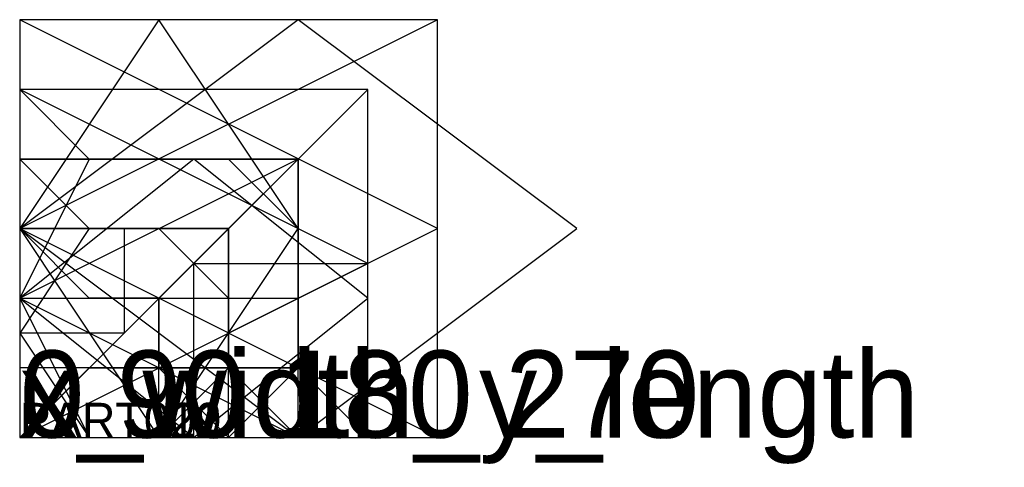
# Model space of a CAD drawing. Extents: x 0 to 28.3, y -0.9 to 12.
import ezdxf

# ---------------------------------------------------------------- set-up
doc = ezdxf.new("R2010")
doc.units = 0
doc.layers.add('1', color=7, linetype='Continuous')
doc.layers.add('19', color=7, linetype='Continuous')

# ---------------------------------------------------------------- blocks, each defined once
blk = doc.blocks.new('PART001')
at = {"layer": '1'}
blk.add_lwpolyline([(4, 0), (8, 6), (4, 12), (0, 6)], close=True, dxfattribs=at)
at = {"layer": '19'}
blk.add_text('PART001', height=1, dxfattribs=at).set_placement((0, 0))
blk = doc.blocks.new('PART002')
at = {"layer": '1'}
blk.add_lwpolyline([(10, 5), (10, 10), (0, 10), (0, 0), (5, 0), (5, 5)], close=True, dxfattribs=at)
at = {"layer": '19'}
blk.add_text('PART002', height=1, dxfattribs=at).set_placement((0, 0))
blk = doc.blocks.new('PART003')
at = {"layer": '1'}
blk.add_lwpolyline([(6, 0), (6, 6), (4, 4), (2, 4), (0, 6), (0, 0), (2, 2), (4, 2)], close=True, dxfattribs=at)
at = {"layer": '19'}
blk.add_text('PART003', height=1, dxfattribs=at).set_placement((0, 0))
blk = doc.blocks.new('PART004')
at = {"layer": '1'}
blk.add_lwpolyline([(8, 0), (8, 8), (6, 6), (2, 6), (0, 8), (0, 0), (2, 2), (6, 2)], close=True, dxfattribs=at)
at = {"layer": '19'}
blk.add_text('PART004', height=1, dxfattribs=at).set_placement((0, 0))
blk = doc.blocks.new('PART005')
at = {"layer": '1'}
blk.add_lwpolyline([(10, 0), (10, 10), (8, 8), (2, 8), (0, 10), (0, 0), (2, 2), (8, 2)], close=True, dxfattribs=at)
at = {"layer": '19'}
blk.add_text('PART005', height=1, dxfattribs=at).set_placement((0, 0))
blk = doc.blocks.new('PART006')
at = {"layer": '1'}
blk.add_lwpolyline([(6, 0), (6, 6), (0, 6), (0, 4), (4, 4), (4, 2), (0, 2), (0, 0)], close=True, dxfattribs=at)
at = {"layer": '19'}
blk.add_text('PART006', height=1, dxfattribs=at).set_placement((0, 0))
blk = doc.blocks.new('PART007')
at = {"layer": '1'}
blk.add_lwpolyline([(8, 0), (8, 8), (0, 8), (0, 6), (6, 6), (6, 2), (0, 2), (0, 0)], close=True, dxfattribs=at)
at = {"layer": '19'}
blk.add_text('PART007', height=1, dxfattribs=at).set_placement((0, 0))
blk = doc.blocks.new('PART008')
at = {"layer": '1'}
blk.add_lwpolyline([(10, 0), (10, 10), (0, 10), (0, 8), (8, 8), (8, 2), (0, 2), (0, 0)], close=True, dxfattribs=at)
at = {"layer": '19'}
blk.add_text('PART008', height=1, dxfattribs=at).set_placement((0, 0))
blk = doc.blocks.new('PART009')
at = {"layer": '1'}
blk.add_lwpolyline([(12, 0), (12, 12), (0, 6)], close=True, dxfattribs=at)
at = {"layer": '19'}
blk.add_text('PART009', height=1, dxfattribs=at).set_placement((0, 0))
blk = doc.blocks.new('PART010')
at = {"layer": '1'}
blk.add_lwpolyline([(8, 0), (8, 8), (0, 4)], close=True, dxfattribs=at)
at = {"layer": '19'}
blk.add_text('PART010', height=1, dxfattribs=at).set_placement((0, 0))
blk = doc.blocks.new('PART011')
at = {"layer": '1'}
blk.add_lwpolyline([(0, 0), (10, 10), (0, 10)], close=True, dxfattribs=at)
at = {"layer": '19'}
blk.add_text('PART011', height=1, dxfattribs=at).set_placement((0, 0))
blk = doc.blocks.new('PART012')
at = {"layer": '1'}
blk.add_lwpolyline([(16, 6), (8, 12), (0, 6), (8, 0)], close=True, dxfattribs=at)
at = {"layer": '19'}
blk.add_text('PART012', height=1, dxfattribs=at).set_placement((0, 0))
blk = doc.blocks.new('PART013')
at = {"layer": '1'}
blk.add_lwpolyline([(12, 6), (0, 12), (0, 0)], close=True, dxfattribs=at)
at = {"layer": '19'}
blk.add_text('PART013', height=1, dxfattribs=at).set_placement((0, 0))
blk = doc.blocks.new('PART014')
at = {"layer": '1'}
blk.add_lwpolyline([(10, 5), (0, 10), (0, 0)], close=True, dxfattribs=at)
at = {"layer": '19'}
blk.add_text('PART014', height=1, dxfattribs=at).set_placement((0, 0))
blk = doc.blocks.new('PART015')
at = {"layer": '1'}
blk.add_lwpolyline([(10, 4), (5, 8), (0, 4), (5, 0)], close=True, dxfattribs=at)
at = {"layer": '19'}
blk.add_text('PART015', height=1, dxfattribs=at).set_placement((0, 0))
blk = doc.blocks.new('PART016')
at = {"layer": '1'}
blk.add_lwpolyline([(6, 2), (6, 4), (4, 6), (2, 6), (0, 3), (2, 0), (4, 0)], close=True, dxfattribs=at)
at = {"layer": '19'}
blk.add_text('PART016', height=1, dxfattribs=at).set_placement((0, 0))
blk = doc.blocks.new('PART017')
at = {"layer": '1'}
blk.add_lwpolyline([(8, 2), (8, 6), (6, 8), (2, 8), (0, 4), (2, 0), (6, 0)], close=True, dxfattribs=at)
at = {"layer": '19'}
blk.add_text('PART017', height=1, dxfattribs=at).set_placement((0, 0))
blk = doc.blocks.new('PART018')
at = {"layer": '1'}
blk.add_lwpolyline([(6, 0), (6, 6), (3, 6), (3, 3), (0, 3), (0, 0)], close=True, dxfattribs=at)
at = {"layer": '19'}
blk.add_text('PART018', height=1, dxfattribs=at).set_placement((0, 0))
blk = doc.blocks.new('PART019')
at = {"layer": '1'}
blk.add_lwpolyline([(8, 4), (8, 8), (0, 8), (0, 0), (4, 0), (4, 4)], close=True, dxfattribs=at)
at = {"layer": '19'}
blk.add_text('PART019', height=1, dxfattribs=at).set_placement((0, 0))
blk = doc.blocks.new('PART020')
at = {"layer": '1'}
blk.add_lwpolyline([(12, 0), (12, 12), (0, 12), (0, 0)], close=True, dxfattribs=at)
at = {"layer": '19'}
blk.add_text('PART020', height=1, dxfattribs=at).set_placement((0, 0))
blk = doc.blocks.new('PART021')
at = {"layer": '1'}
blk.add_lwpolyline([(8, 0), (8, 8), (0, 8), (0, 0)], close=True, dxfattribs=at)
at = {"layer": '19'}
blk.add_text('PART021', height=1, dxfattribs=at).set_placement((0, 0))
blk = doc.blocks.new('PART022')
at = {"layer": '1'}
blk.add_lwpolyline([(10, 0), (10, 10), (0, 10), (0, 0)], close=True, dxfattribs=at)
at = {"layer": '19'}
blk.add_text('PART022', height=1, dxfattribs=at).set_placement((0, 0))

msp = doc.modelspace()

# ---------------------------------------------------------------- block references
ref = msp.add_blockref('PART001', (0, 0))
ref.add_attrib('AOF_MIRROR_ALLOWED', '0', (0, 0), dxfattribs={"height": 2.5})
ref.add_attrib('AOF_COORDINATE_SYSTEM', 'x_width_y_length', (0, 0), dxfattribs={"height": 2.5})
ref.add_attrib('AOF_ROTATIONS', '0 90 180 270', (0, 0), dxfattribs={"height": 2.5})
ref = msp.add_blockref('PART009', (0, 0))
ref.add_attrib('AOF_MIRROR_ALLOWED', '0', (0, 0), dxfattribs={"height": 2.5})
ref.add_attrib('AOF_COORDINATE_SYSTEM', 'x_width_y_length', (0, 0), dxfattribs={"height": 2.5})
ref.add_attrib('AOF_ROTATIONS', '0 90 180 270', (0, 0), dxfattribs={"height": 2.5})
ref = msp.add_blockref('PART012', (0, 0))
ref.add_attrib('AOF_MIRROR_ALLOWED', '0', (0, 0), dxfattribs={"height": 2.5})
ref.add_attrib('AOF_COORDINATE_SYSTEM', 'x_width_y_length', (0, 0), dxfattribs={"height": 2.5})
ref.add_attrib('AOF_ROTATIONS', '0 90 180 270', (0, 0), dxfattribs={"height": 2.5})
ref = msp.add_blockref('PART013', (0, 0))
ref.add_attrib('AOF_MIRROR_ALLOWED', '0', (0, 0), dxfattribs={"height": 2.5})
ref.add_attrib('AOF_COORDINATE_SYSTEM', 'x_width_y_length', (0, 0), dxfattribs={"height": 2.5})
ref.add_attrib('AOF_ROTATIONS', '0 90 180 270', (0, 0), dxfattribs={"height": 2.5})
ref = msp.add_blockref('PART020', (0, 0))
ref.add_attrib('AOF_MIRROR_ALLOWED', '0', (0, 0), dxfattribs={"height": 2.5})
ref.add_attrib('AOF_COORDINATE_SYSTEM', 'x_width_y_length', (0, 0), dxfattribs={"height": 2.5})
ref.add_attrib('AOF_ROTATIONS', '0 90 180 270', (0, 0), dxfattribs={"height": 2.5})
ref = msp.add_blockref('PART002', (0, 0))
ref.add_attrib('AOF_MIRROR_ALLOWED', '0', (0, 0), dxfattribs={"height": 2.5})
ref.add_attrib('AOF_COORDINATE_SYSTEM', 'x_width_y_length', (0, 0), dxfattribs={"height": 2.5})
ref.add_attrib('AOF_ROTATIONS', '0 90 180 270', (0, 0), dxfattribs={"height": 2.5})
ref = msp.add_blockref('PART005', (0, 0))
ref.add_attrib('AOF_MIRROR_ALLOWED', '0', (0, 0), dxfattribs={"height": 2.5})
ref.add_attrib('AOF_COORDINATE_SYSTEM', 'x_width_y_length', (0, 0), dxfattribs={"height": 2.5})
ref.add_attrib('AOF_ROTATIONS', '0 90 180 270', (0, 0), dxfattribs={"height": 2.5})
ref = msp.add_blockref('PART008', (0, 0))
ref.add_attrib('AOF_MIRROR_ALLOWED', '0', (0, 0), dxfattribs={"height": 2.5})
ref.add_attrib('AOF_COORDINATE_SYSTEM', 'x_width_y_length', (0, 0), dxfattribs={"height": 2.5})
ref.add_attrib('AOF_ROTATIONS', '0 90 180 270', (0, 0), dxfattribs={"height": 2.5})
ref = msp.add_blockref('PART011', (0, 0))
ref.add_attrib('AOF_MIRROR_ALLOWED', '0', (0, 0), dxfattribs={"height": 2.5})
ref.add_attrib('AOF_COORDINATE_SYSTEM', 'x_width_y_length', (0, 0), dxfattribs={"height": 2.5})
ref.add_attrib('AOF_ROTATIONS', '0 90 180 270', (0, 0), dxfattribs={"height": 2.5})
ref = msp.add_blockref('PART014', (0, 0))
ref.add_attrib('AOF_MIRROR_ALLOWED', '0', (0, 0), dxfattribs={"height": 2.5})
ref.add_attrib('AOF_COORDINATE_SYSTEM', 'x_width_y_length', (0, 0), dxfattribs={"height": 2.5})
ref.add_attrib('AOF_ROTATIONS', '0 90 180 270', (0, 0), dxfattribs={"height": 2.5})
ref = msp.add_blockref('PART022', (0, 0))
ref.add_attrib('AOF_MIRROR_ALLOWED', '0', (0, 0), dxfattribs={"height": 2.5})
ref.add_attrib('AOF_COORDINATE_SYSTEM', 'x_width_y_length', (0, 0), dxfattribs={"height": 2.5})
ref.add_attrib('AOF_ROTATIONS', '0 90 180 270', (0, 0), dxfattribs={"height": 2.5})
ref = msp.add_blockref('PART004', (0, 0))
ref.add_attrib('AOF_MIRROR_ALLOWED', '0', (0, 0), dxfattribs={"height": 2.5})
ref.add_attrib('AOF_COORDINATE_SYSTEM', 'x_width_y_length', (0, 0), dxfattribs={"height": 2.5})
ref.add_attrib('AOF_ROTATIONS', '0 90 180 270', (0, 0), dxfattribs={"height": 2.5})
ref = msp.add_blockref('PART007', (0, 0))
ref.add_attrib('AOF_MIRROR_ALLOWED', '0', (0, 0), dxfattribs={"height": 2.5})
ref.add_attrib('AOF_COORDINATE_SYSTEM', 'x_width_y_length', (0, 0), dxfattribs={"height": 2.5})
ref.add_attrib('AOF_ROTATIONS', '0 90 180 270', (0, 0), dxfattribs={"height": 2.5})
ref = msp.add_blockref('PART010', (0, 0))
ref.add_attrib('AOF_MIRROR_ALLOWED', '0', (0, 0), dxfattribs={"height": 2.5})
ref.add_attrib('AOF_COORDINATE_SYSTEM', 'x_width_y_length', (0, 0), dxfattribs={"height": 2.5})
ref.add_attrib('AOF_ROTATIONS', '0 90 180 270', (0, 0), dxfattribs={"height": 2.5})
ref = msp.add_blockref('PART015', (0, 0))
ref.add_attrib('AOF_MIRROR_ALLOWED', '0', (0, 0), dxfattribs={"height": 2.5})
ref.add_attrib('AOF_COORDINATE_SYSTEM', 'x_width_y_length', (0, 0), dxfattribs={"height": 2.5})
ref.add_attrib('AOF_ROTATIONS', '0 90 180 270', (0, 0), dxfattribs={"height": 2.5})
ref = msp.add_blockref('PART017', (0, 0))
ref.add_attrib('AOF_MIRROR_ALLOWED', '0', (0, 0), dxfattribs={"height": 2.5})
ref.add_attrib('AOF_COORDINATE_SYSTEM', 'x_width_y_length', (0, 0), dxfattribs={"height": 2.5})
ref.add_attrib('AOF_ROTATIONS', '0 90 180 270', (0, 0), dxfattribs={"height": 2.5})
ref = msp.add_blockref('PART019', (0, 0))
ref.add_attrib('AOF_MIRROR_ALLOWED', '0', (0, 0), dxfattribs={"height": 2.5})
ref.add_attrib('AOF_COORDINATE_SYSTEM', 'x_width_y_length', (0, 0), dxfattribs={"height": 2.5})
ref.add_attrib('AOF_ROTATIONS', '0 90 180 270', (0, 0), dxfattribs={"height": 2.5})
ref = msp.add_blockref('PART021', (0, 0))
ref.add_attrib('AOF_MIRROR_ALLOWED', '0', (0, 0), dxfattribs={"height": 2.5})
ref.add_attrib('AOF_COORDINATE_SYSTEM', 'x_width_y_length', (0, 0), dxfattribs={"height": 2.5})
ref.add_attrib('AOF_ROTATIONS', '0 90 180 270', (0, 0), dxfattribs={"height": 2.5})
ref = msp.add_blockref('PART003', (0, 0))
ref.add_attrib('AOF_MIRROR_ALLOWED', '0', (0, 0), dxfattribs={"height": 2.5})
ref.add_attrib('AOF_COORDINATE_SYSTEM', 'x_width_y_length', (0, 0), dxfattribs={"height": 2.5})
ref.add_attrib('AOF_ROTATIONS', '0 90 180 270', (0, 0), dxfattribs={"height": 2.5})
ref = msp.add_blockref('PART006', (0, 0))
ref.add_attrib('AOF_MIRROR_ALLOWED', '0', (0, 0), dxfattribs={"height": 2.5})
ref.add_attrib('AOF_COORDINATE_SYSTEM', 'x_width_y_length', (0, 0), dxfattribs={"height": 2.5})
ref.add_attrib('AOF_ROTATIONS', '0 90 180 270', (0, 0), dxfattribs={"height": 2.5})
ref = msp.add_blockref('PART016', (0, 0))
ref.add_attrib('AOF_MIRROR_ALLOWED', '0', (0, 0), dxfattribs={"height": 2.5})
ref.add_attrib('AOF_COORDINATE_SYSTEM', 'x_width_y_length', (0, 0), dxfattribs={"height": 2.5})
ref.add_attrib('AOF_ROTATIONS', '0 90 180 270', (0, 0), dxfattribs={"height": 2.5})
ref = msp.add_blockref('PART018', (0, 0))
ref.add_attrib('AOF_MIRROR_ALLOWED', '0', (0, 0), dxfattribs={"height": 2.5})
ref.add_attrib('AOF_COORDINATE_SYSTEM', 'x_width_y_length', (0, 0), dxfattribs={"height": 2.5})
ref.add_attrib('AOF_ROTATIONS', '0 90 180 270', (0, 0), dxfattribs={"height": 2.5})

doc.saveas('drawing.dxf')
